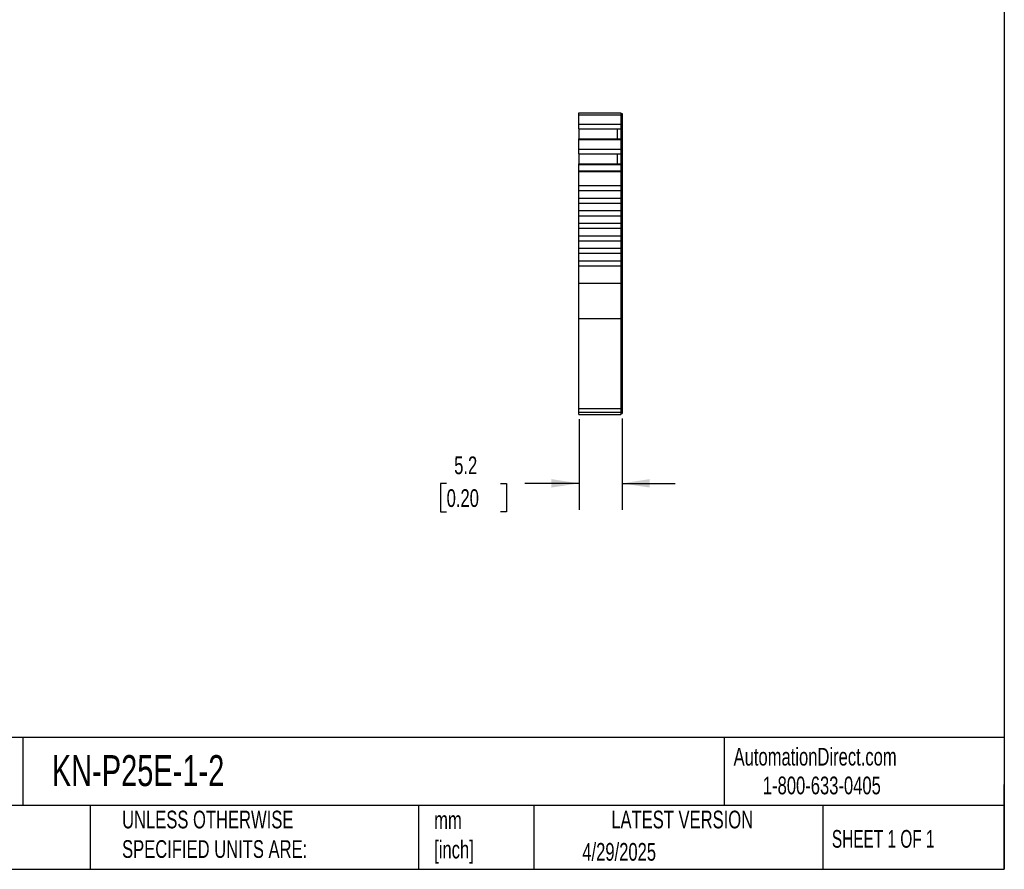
# Model space of a CAD drawing. Header units: millimetres. Extents: x 6 to 273, y 6 to 210.
# Tile 3 of 5: x 155 to 273, y 6 to 108. Entities that reach past the tile are written whole.
import ezdxf

# ---------------------------------------------------------------- set-up
doc = ezdxf.new("R2010")
doc.units = ezdxf.units.MM
doc.linetypes.add('SLD-Solid', pattern=[0])
doc.layers.add('DIMENSIONS', color=140, linetype='SLD-Solid', lineweight=25)
doc.layers.add('TEXT', color=140, linetype='SLD-Solid', lineweight=25)
doc.styles.add('SLDTEXTSTYLE0', font='TXT', dxfattribs={"width": 0.7})
doc.styles.add('SLDTEXTSTYLE1', font='TXT', dxfattribs={"width": 0.65})
doc.dimstyles.new('SLDDIMSTYLE1', dxfattribs={"dimtxt": 2.158008, "dimasz": 3.302, "dimexe": 0, "dimexo": 0.0625, "dimgap": 0.539502, "dimtad": 0, "dimtih": 1, "dimtoh": 1, "dimrnd": 1e-09, "dimzin": 12, "dimdsep": 46, "dimtxsty": 'SLDTEXTSTYLE0', "dimsah": 1, "dimcen": 0.09, "dimadec": 0, "dimazin": 3, "dimtfac": 1, "dimtmove": 0, "dimatfit": 0, "dimfxl": 0, "dimfrac": 2, "dimtolj": 1, "dimtzin": 12, "dimarcsym": 0})

# ---------------------------------------------------------------- blocks, each defined once
blk = doc.blocks.new('_D_3')
at = {"layer": 'DIMENSIONS'}
for p, q in [((222.22, 60.17), (222.22, 49.33)), ((227.37, 60.26), (227.37, 49.33)), ((206.4, 52.5), (205.68, 52.5)), ((205.68, 52.5), (205.68, 49.08)), ((212.82, 52.5), (213.54, 52.5)), ((213.54, 52.5), (213.54, 49.08)), ((222.22, 52.5), (215.74, 52.5)), ((227.37, 52.5), (233.72, 52.5)), ((205.68, 49.08), (206.4, 49.08)), ((213.54, 49.08), (212.82, 49.08))]:
    blk.add_line(p, q, dxfattribs=at)
for points in [[(222.22, 52.5), (218.92, 53.01), (218.92, 52)], [(227.37, 52.5), (230.67, 52), (230.67, 53.01)]]:
    blk.add_solid(points, dxfattribs=at)
at = {"layer": 'DIMENSIONS', "char_height": 2.117, "attachment_point": 1, "style": 'SLDTEXTSTYLE0'}
for s, insert in [('5.2', (207.3, 55.72)), ('0.20', (206.4, 51.8))]:
    blk.add_mtext(s, dxfattribs=dict(at, insert=insert))

msp = doc.modelspace()

# ---------------------------------------------------------------- linework, layer by layer
for p, q in [((222.217, 96.813), (227.217, 96.813)), ((222.217, 96.591), (222.217, 96.813)), ((222.217, 96.591), (227.217, 96.591)), ((222.217, 95.465), (222.217, 96.591)), ((227.217, 96.813), (227.217, 96.591)), ((227.217, 96.713), (227.367, 96.713)), ((227.217, 96.591), (227.217, 95.465)), ((227.217, 96.565), (227.367, 96.565)), ((227.367, 96.713), (227.367, 96.565)), ((227.367, 96.565), (227.367, 95.508)), ((222.217, 95.465), (227.217, 95.465)), ((222.217, 94.906), (222.217, 95.465)), ((227.217, 95.508), (227.367, 95.508)), ((227.217, 95.465), (227.217, 94.906)), ((227.367, 95.508), (227.367, 94.999)), ((222.217, 94.906), (227.217, 94.906)), ((222.217, 94.891), (222.217, 94.906)), ((222.217, 94.891), (222.217, 93.699)), ((222.217, 94.891), (226.767, 94.891)), ((226.767, 94.891), (227.217, 94.891)), ((226.767, 94.891), (226.767, 93.699)), ((227.217, 94.999), (227.367, 94.999)), ((227.217, 94.961), (227.367, 94.961)), ((227.217, 94.906), (227.217, 94.891)), ((227.217, 94.891), (227.217, 93.699)), ((227.367, 94.999), (227.367, 94.961)), ((227.367, 94.961), (227.367, 93.599)), ((222.217, 93.699), (227.217, 93.699)), ((222.217, 93.63), (222.217, 93.699)), ((222.217, 93.63), (227.217, 93.63)), ((222.217, 92.471), (222.217, 93.63)), ((227.217, 93.699), (227.217, 93.63)), ((227.217, 93.63), (227.217, 92.471)), ((227.217, 93.599), (227.367, 93.599)), ((227.217, 93.535), (227.367, 93.535)), ((227.367, 93.599), (227.367, 93.535)), ((227.367, 93.535), (227.367, 92.514)), ((222.217, 92.471), (227.217, 92.471)), ((222.217, 91.912), (222.217, 92.471)), ((222.217, 91.912), (227.217, 91.912)), ((222.217, 91.897), (222.217, 91.912)), ((222.217, 91.897), (222.217, 90.706)), ((222.217, 91.897), (226.767, 91.897)), ((226.767, 91.897), (227.217, 91.897)), ((226.767, 91.897), (226.767, 90.706)), ((227.217, 92.514), (227.367, 92.514)), ((227.217, 92.471), (227.217, 91.912)), ((227.217, 92.005), (227.367, 92.005)), ((227.217, 91.967), (227.367, 91.967)), ((227.217, 91.912), (227.217, 91.897)), ((227.217, 91.897), (227.217, 90.706)), ((227.367, 92.514), (227.367, 92.005)), ((227.367, 92.005), (227.367, 91.967)), ((227.367, 91.967), (227.367, 90.605)), ((222.217, 90.706), (227.217, 90.706)), ((222.217, 90.636), (222.217, 90.706)), ((222.217, 90.636), (227.217, 90.636)), ((222.217, 89.862), (222.217, 90.636)), ((227.217, 90.706), (227.217, 90.636)), ((227.217, 90.636), (227.217, 89.862)), ((222.217, 89.862), (227.217, 89.862)), ((222.217, 89.785), (222.217, 89.862)), ((222.217, 89.785), (227.217, 89.785)), ((222.217, 88.113), (222.217, 89.785)), ((227.217, 90.605), (227.367, 90.605)), ((227.217, 90.541), (227.367, 90.541)), ((227.217, 89.862), (227.217, 89.785)), ((227.217, 89.836), (227.367, 89.836)), ((227.217, 89.785), (227.217, 88.113)), ((227.217, 89.785), (227.367, 89.785)), ((227.367, 90.605), (227.367, 90.541)), ((227.367, 90.541), (227.367, 89.836)), ((227.367, 89.836), (227.367, 89.785)), ((227.367, 89.785), (227.367, 76.453)), ((222.217, 88.113), (227.217, 88.113)), ((222.217, 87.513), (222.217, 88.113)), ((222.217, 87.513), (227.217, 87.513)), ((222.217, 86.613), (222.217, 87.513)), ((227.217, 88.113), (227.217, 87.513)), ((227.217, 87.513), (227.217, 86.613)), ((222.217, 86.613), (227.217, 86.613)), ((222.217, 86.013), (222.217, 86.613)), ((222.217, 86.013), (227.217, 86.013)), ((222.217, 85.113), (222.217, 86.013)), ((227.217, 86.613), (227.217, 86.013)), ((227.217, 86.013), (227.217, 85.113)), ((222.217, 84.513), (222.217, 85.113)), ((222.217, 85.113), (227.217, 85.113)), ((227.217, 85.113), (227.217, 84.513)), ((222.217, 84.513), (227.217, 84.513)), ((222.217, 83.613), (222.217, 84.513)), ((222.217, 83.613), (227.217, 83.613)), ((222.217, 83.013), (222.217, 83.613)), ((227.217, 84.513), (227.217, 83.613)), ((227.217, 83.613), (227.217, 83.013)), ((222.217, 83.013), (227.217, 83.013)), ((222.217, 82.113), (222.217, 83.013)), ((227.217, 83.013), (227.217, 82.113)), ((222.217, 82.113), (227.217, 82.113)), ((222.217, 81.513), (222.217, 82.113)), ((222.217, 81.513), (227.217, 81.513)), ((222.217, 80.613), (222.217, 81.513)), ((227.217, 82.113), (227.217, 81.513)), ((227.217, 81.513), (227.217, 80.613)), ((222.217, 80.613), (227.217, 80.613)), ((222.217, 80.013), (222.217, 80.613)), ((227.217, 80.613), (227.217, 80.013)), ((222.217, 80.013), (227.217, 80.013)), ((222.217, 79.113), (222.217, 80.013)), ((222.217, 79.113), (227.217, 79.113)), ((222.217, 78.513), (222.217, 79.113)), ((227.217, 80.013), (227.217, 79.113)), ((227.217, 79.113), (227.217, 78.513)), ((222.217, 78.513), (227.217, 78.513)), ((222.217, 76.453), (222.217, 78.513)), ((227.217, 78.513), (227.217, 76.453)), ((222.217, 76.453), (227.217, 76.453)), ((222.217, 72.219), (222.217, 76.453)), ((227.217, 76.453), (227.217, 72.219)), ((227.217, 76.453), (227.367, 76.453)), ((227.367, 76.453), (227.367, 72.304)), ((222.217, 72.219), (227.217, 72.219)), ((222.217, 61.442), (222.217, 72.219)), ((227.217, 72.304), (227.367, 72.304)), ((227.217, 72.219), (227.217, 61.442)), ((227.367, 72.304), (227.367, 61.527)), ((222.217, 61.442), (227.217, 61.442)), ((222.217, 61.004), (222.217, 61.442)), ((227.217, 61.527), (227.367, 61.527)), ((227.217, 61.442), (227.217, 61.004)), ((227.367, 61.527), (227.367, 61.104)), ((222.217, 61.004), (227.217, 61.004)), ((222.217, 60.741), (222.217, 61.004)), ((222.217, 60.741), (227.217, 60.741)), ((222.217, 60.741), (227.217, 60.741)), ((227.217, 61.104), (227.367, 61.104)), ((227.217, 61.004), (227.217, 60.741)), ((227.217, 60.841), (227.367, 60.841)), ((227.217, 60.841), (227.367, 60.841)), ((227.367, 61.104), (227.367, 60.841))]:
    msp.add_line(p, q)
at = {"layer": 'TEXT'}
for p, q in [((273.05, 209.55), (273.05, 6.35)), ((273.05, 22.126), (6.35, 22.126)), ((155.759, 22.126), (155.759, 13.97)), ((239.575, 22.126), (239.575, 13.97)), ((273.05, 6.35), (273.05, 16.51)), ((273.05, 13.97), (6.35, 13.97)), ((163.78, 13.97), (163.78, 6.35)), ((203.024, 13.97), (203.024, 6.35)), ((216.812, 13.97), (216.812, 6.35)), ((251.349, 13.97), (251.349, 6.35)), ((6.35, 6.35), (273.05, 6.35))]:
    msp.add_line(p, q, dxfattribs=at)

# ---------------------------------------------------------------- texts
for s, insert, char_height, attachment_point, style in [('KN-P25E-1-2', (159.208, 20.006), 3.70417, 1, 'SLDTEXTSTYLE0'), ('AutomationDirect.com', (240.695, 20.877), 2.11667, 1, 'SLDTEXTSTYLE0'), ('1-800-633-0405', (244.192, 17.437), 2.11667, 1, 'SLDTEXTSTYLE0'), ('UNLESS OTHERWISE ^JSPECIFIED UNITS ARE:', (167.608, 13.361), 2.11667, 1, 'SLDTEXTSTYLE0'), ('LATEST VERSION', (234.552, 13.364), 2.11667, 2, 'SLDTEXTSTYLE0'), ('mm^J[inch]', (204.907, 13.297), 2.1167, 1, 'SLDTEXTSTYLE0'), ('SHEET 1 OF 1', (252.441, 11.051), 2.11667, 1, 'SLDTEXTSTYLE1'), ('4/29/2025', (222.613, 9.497), 2.1167, 1, 'SLDTEXTSTYLE0')]:
    msp.add_mtext(s, dxfattribs=dict(at, insert=insert, char_height=char_height, attachment_point=attachment_point, style=style))

# ---------------------------------------------------------------- dimensions: what is measured, and where the dimension line sits
at = {"layer": 'DIMENSIONS'}
dim = msp.add_linear_dim(base=(227.367, 52.505), p1=(222.217, 61.442), p2=(227.367, 61.527), angle=0, dimstyle='SLDDIMSTYLE1', dxfattribs=at)
dim.commit()
dim.dimension.update_dxf_attribs({"geometry": '_D_3', "text_midpoint": (209.611, 52.505), "dimtype": 160})

doc.saveas('drawing.dxf')
